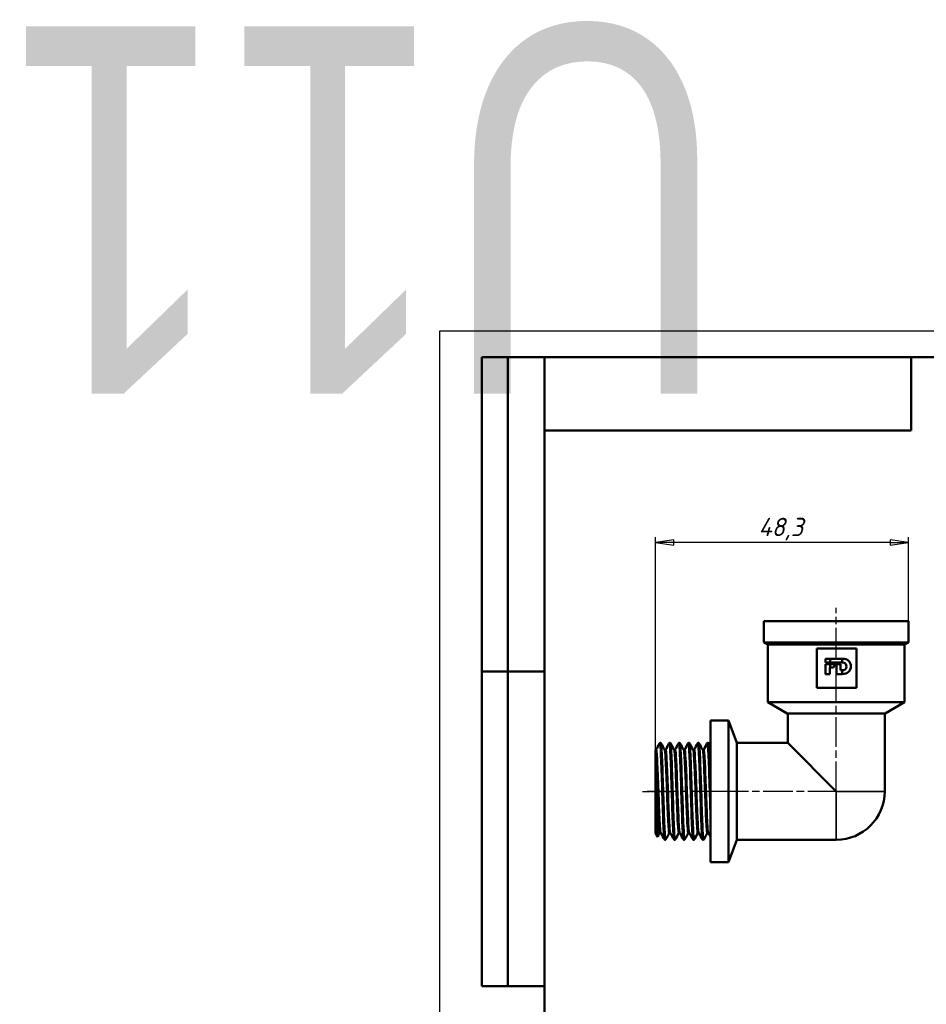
# Model space of a CAD drawing. Header units: millimetres. Extents: x -80 to 434, y -69 to 356.
# Tile 5 of 7: x -80 to 93, y 169 to 356. Entities that reach past the tile are written whole.
import ezdxf
from ezdxf.enums import TextEntityAlignment as Align

# ---------------------------------------------------------------- set-up
doc = ezdxf.new("R2018")
doc.units = ezdxf.units.MM
doc.linetypes.add('CHAIN', pattern=[0.7087, 0.4724, -0.0591, 0.1181, -0.0591])
for name, color, linetype, lineweight in [('Видимые тонкие (ГОСТ)', 7, 'Continuous', 35), ('Видимый контур (ГОСТ)', 7, 'Continuous', 50), ('Кромка (ГОСТ)', 7, 'Continuous', 50), ('Обозначение (ГОСТ)', 7, 'Continuous', 25), ('Осевая линия (ГОСТ)', 7, 'Continuous', 25), ('Размер (ГОСТ)', 7, 'Continuous', 25), ('Эскизная геометрия (ГОСТ)', 7, 'Continuous', 50)]:
    doc.layers.add(name, color=color, linetype=linetype, lineweight=lineweight)
doc.styles.get("Standard").update_dxf_attribs({"font": 'GOST Common Italic.ttf'})
doc.styles.add('Обычный текст (ГОСТ)', font='GOST Common Italic.ttf')
doc.dimstyles.new('Обычный (ГОСТ)', dxfattribs={"dimtxt": 3.5, "dimasz": 3.5, "dimexe": 1, "dimexo": 0, "dimgap": 0.5, "dimtad": 1, "dimrnd": 1e-08, "dimtxsty": 'Обычный текст (ГОСТ)', "dimblk": 'Filled-1', "dimcen": 0.09, "dimdle": 15, "dimclrd": 256, "dimclre": 256, "dimclrt": 256, "dimazin": 2, "dimtfac": 0.714286, "dimtdec": 3, "dimtmove": 0, "dimatfit": 3, "dimfxl": 1, "dimtolj": 1, "dimlwd": 25, "dimlwe": 25, "dimarcsym": 0})

# ---------------------------------------------------------------- blocks, each defined once
blk = doc.blocks.new('ГОСТ - Доп. графы 2')
at = {"layer": 'Эскизная геометрия (ГОСТ)'}
for p, q in [((-12, 0), (-12, 120)), ((-12, 120), (0, 120)), ((-7, 0), (-7, 120)), ((-12, 60), (0, 60)), ((0, 0), (-12, 0))]:
    blk.add_line(p, q, dxfattribs=at)
at = {"layer": 'Обозначение (ГОСТ)', "lineweight": 30, "width": 0.8, "flags": 17}
for tag, p in [('Первичная_применяемость', (-3.65, 90.03)), ('Справочный_номер', (-3.55, 30.02))]:
    blk.add_attdef(tag, text='', height=3.17, rotation=90, dxfattribs=at).set_placement(p, align=Align.MIDDLE_CENTER)
blk = doc.blocks.new('ГОСТ - Доп. графы 3')
at = {"layer": 'Эскизная геометрия (ГОСТ)'}
for p, q in [((0, 0), (70, 0)), ((70, 0), (70, -14)), ((70, -14), (0, -14))]:
    blk.add_line(p, q, dxfattribs=at)
at = {"layer": 'Обозначение (ГОСТ)', "lineweight": 30, "width": 0.8}
blk.add_attdef('ОБОЗНАЧЕНИЕ', text='', height=5, rotation=180, dxfattribs=at).set_placement((34.94, -6.97), align=Align.MIDDLE_CENTER)
blk = doc.blocks.new('Рамки ГОСТ_ граница 297x210')
at = {"layer": 'Кромка (ГОСТ)', "lineweight": 25}
for p, q in [((0, 0), (0, 297)), ((0, 297), (210, 297))]:
    blk.add_line(p, q, dxfattribs=at)
at = {"layer": 'Кромка (ГОСТ)'}
for p, q in [((205, 292), (20, 292)), ((20, 292), (20, 5))]:
    blk.add_line(p, q, dxfattribs=at)
blk = doc.blocks.new('Filled-1')
at = {"color": 0}
for p, q in [((0, 0), (-1, 0.143)), ((-1, 0.143), (-1, -0.143)), ((-1, 0), (0, 0)), ((-1, -0.143), (0, 0))]:
    blk.add_line(p, q, dxfattribs=at)
at = {"color": 0, "flags": 128}
blk.add_lwpolyline([(-1, -0.143), (0, 0), (-1, 0.143), (-1, -0.143)], dxfattribs=at)
at = {"color": 0}
blk.add_solid([(-1, -0.143), (0, 0), (-1, 0.143), (-1, -0.143)], dxfattribs=at)
blk = doc.blocks.new('*D10')
at = {"layer": 'Defpoints', "color": 0, "linetype": 'Continuous', "transparency": 16777216}
for p in [(41.2, 256.65), (89.5, 241.65), (41.2, 216.44)]:
    blk.add_point(p, dxfattribs=at)
at = {"layer": 'Размер (ГОСТ)', "linetype": 'Continuous', "lineweight": 25, "transparency": 16777216}
for p, q in [((41.2, 216.44), (41.2, 257.65)), ((89.5, 241.65), (89.5, 257.65)), ((86, 256.65), (44.7, 256.65))]:
    blk.add_line(p, q, dxfattribs=at)
at = {"layer": 'Размер (ГОСТ)', "linetype": 'Continuous', "lineweight": 25, "transparency": 16777216, "xscale": 3.5, "yscale": 3.5, "zscale": 3.5, "rotation": 180}
blk.add_blockref('Filled-1', (41.2, 256.65), dxfattribs=at)
at = {"layer": 'Размер (ГОСТ)', "linetype": 'Continuous', "lineweight": 25, "transparency": 16777216, "xscale": 3.5, "yscale": 3.5, "zscale": 3.5}
blk.add_blockref('Filled-1', (89.5, 256.65), dxfattribs=at)
at = {"layer": 'Размер (ГОСТ)', "linetype": 'Continuous', "lineweight": 25, "transparency": 16777216, "insert": (60.85, 261.35), "char_height": 3.5, "attachment_point": 1, "style": 'Обычный текст (ГОСТ)'}
blk.add_mtext('\\A1;48,3', dxfattribs=at)

msp = doc.modelspace()

# ---------------------------------------------------------------- linework, layer by layer
at = {"layer": 'Видимые тонкие (ГОСТ)'}
for q in [(84.952, 209.155), (75.701, 199.904)]:
    msp.add_line((75.701, 209.155), q, dxfattribs=at)
for points, knots in [([(41.94, 218.292), (42, 218.4), (42.059, 217.926), (42.118, 216.931), (42.193, 215.69), (42.267, 213.653), (42.341, 211.373), (42.415, 209.094), (42.489, 206.6), (42.563, 204.567), (42.637, 202.534), (42.711, 200.987), (42.786, 200.345), (42.806, 200.164), (42.827, 200.056), (42.848, 200.018)], [3.0810403, 3.0810403, 3.0810403, 3.0810403, 3.6980363, 3.6980363, 3.6980363, 4.4676554, 4.4676554, 4.4676554, 5.2370358, 5.2370358, 5.2370358, 6.0061834, 6.0061834, 6.0061834, 6.2226329, 6.2226329, 6.2226329, 6.2226329]), ([(42.279, 218.29), (42.3, 218.253), (42.321, 218.145), (42.342, 217.966), (42.416, 217.326), (42.49, 215.78), (42.564, 213.748), (42.638, 211.717), (42.712, 209.223), (42.786, 206.944), (42.86, 204.666), (42.934, 202.629), (43.008, 201.386), (43.068, 200.385), (43.128, 199.908), (43.187, 200.016)], [9.4853303, 9.4853303, 9.4853303, 9.4853303, 9.7007667, 9.7007667, 9.7007667, 10.4701464, 10.4701464, 10.4701464, 11.2392933, 11.2392933, 11.2392933, 12.0082131, 12.0082131, 12.0082131, 12.626923, 12.626923, 12.626923, 12.626923]), ([(43.756, 218.289), (43.803, 218.375), (43.85, 218.11), (43.896, 217.502), (43.97, 216.538), (44.044, 214.721), (44.118, 212.543), (44.192, 210.366), (44.266, 207.853), (44.34, 205.684), (44.417, 203.436), (44.493, 201.586), (44.57, 200.671), (44.601, 200.296), (44.633, 200.079), (44.664, 200.021)], [9.3642256, 9.3642256, 9.3642256, 9.3642256, 9.8486314, 9.8486314, 9.8486314, 10.6165034, 10.6165034, 10.6165034, 11.3841828, 11.3841828, 11.3841828, 12.1800028, 12.1800028, 12.1800028, 12.5058182, 12.5058182, 12.5058182, 12.5058182]), ([(44.095, 218.295), (44.103, 218.28), (44.111, 218.256), (44.119, 218.221), (44.193, 217.89), (44.267, 216.629), (44.341, 214.78), (44.417, 212.863), (44.494, 210.336), (44.571, 207.928), (44.645, 205.58), (44.72, 203.375), (44.795, 201.922), (44.864, 200.571), (44.934, 199.885), (45.003, 200.013)], [15.7685157, 15.7685157, 15.7685157, 15.7685157, 15.8496094, 15.8496094, 15.8496094, 16.6172883, 16.6172883, 16.6172883, 17.4130346, 17.4130346, 17.4130346, 18.1890298, 18.1890298, 18.1890298, 18.9101083, 18.9101083, 18.9101083, 18.9101083]), ([(45.572, 218.287), (45.611, 218.362), (45.65, 218.192), (45.689, 217.773), (45.764, 216.975), (45.838, 215.284), (45.913, 213.164), (45.987, 211.045), (46.062, 208.521), (46.136, 206.283), (46.21, 204.047), (46.285, 202.121), (46.359, 201.033), (46.399, 200.44), (46.44, 200.099), (46.48, 200.021)], [15.6474109, 15.6474109, 15.6474109, 15.6474109, 16.0529839, 16.0529839, 16.0529839, 16.8256028, 16.8256028, 16.8256028, 17.59762, 17.59762, 17.59762, 18.3690597, 18.3690597, 18.3690597, 18.7890035, 18.7890035, 18.7890035, 18.7890035]), ([(45.911, 218.296), (45.912, 218.295), (45.913, 218.293), (45.913, 218.292), (45.988, 218.133), (46.062, 217.025), (46.137, 215.271), (46.211, 213.518), (46.285, 211.14), (46.36, 208.787), (46.434, 206.435), (46.508, 204.135), (46.582, 202.514), (46.657, 200.895), (46.731, 199.971), (46.805, 199.996), (46.81, 199.998), (46.815, 200.003), (46.82, 200.013)], [22.051701, 22.051701, 22.051701, 22.051701, 22.0586227, 22.0586227, 22.0586227, 22.8306382, 22.8306382, 22.8306382, 23.6020762, 23.6020762, 23.6020762, 24.3729606, 24.3729606, 24.3729606, 25.1433154, 25.1433154, 25.1433154, 25.1932936, 25.1932936, 25.1932936, 25.1932936]), ([(47.388, 218.289), (47.416, 218.344), (47.444, 218.275), (47.472, 218.077), (47.546, 217.548), (47.62, 216.104), (47.694, 214.135), (47.768, 212.168), (47.842, 209.699), (47.916, 207.397), (47.99, 205.097), (48.064, 202.991), (48.138, 201.648), (48.191, 200.687), (48.243, 200.125), (48.296, 200.018)], [21.9305962, 21.9305962, 21.9305962, 21.9305962, 22.2184279, 22.2184279, 22.2184279, 22.9868999, 22.9868999, 22.9868999, 23.7549589, 23.7549589, 23.7549589, 24.5226278, 24.5226278, 24.5226278, 25.0721888, 25.0721888, 25.0721888, 25.0721888]), ([(47.728, 218.294), (47.79, 218.167), (47.853, 217.383), (47.916, 216.078), (47.99, 214.544), (48.064, 212.307), (48.138, 209.973), (48.213, 207.613), (48.288, 205.182), (48.363, 203.349), (48.437, 201.52), (48.512, 200.31), (48.586, 200.051), (48.603, 199.994), (48.619, 199.983), (48.636, 200.016)], [28.3348863, 28.3348863, 28.3348863, 28.3348863, 28.9879657, 28.9879657, 28.9879657, 29.7556334, 29.7556334, 29.7556334, 30.5316124, 30.5316124, 30.5316124, 31.3061658, 31.3061658, 31.3061658, 31.4764789, 31.4764789, 31.4764789, 31.4764789]), ([(49.204, 218.292), (49.221, 218.326), (49.238, 218.314), (49.255, 218.252), (49.329, 217.983), (49.404, 216.774), (49.478, 214.956), (49.552, 213.139), (49.626, 210.735), (49.7, 208.396), (49.774, 206.059), (49.848, 203.814), (49.922, 202.268), (49.985, 200.941), (50.049, 200.143), (50.113, 200.015)], [28.2137815, 28.2137815, 28.2137815, 28.2137815, 28.3892785, 28.3892785, 28.3892785, 29.1591172, 29.1591172, 29.1591172, 29.9280147, 29.9280147, 29.9280147, 30.696064, 30.696064, 30.696064, 31.3553742, 31.3553742, 31.3553742, 31.3553742]), ([(49.544, 218.29), (49.596, 218.185), (49.648, 217.636), (49.701, 216.695), (49.775, 215.364), (49.849, 213.265), (49.923, 210.967), (49.997, 208.645), (50.072, 206.146), (50.147, 204.161), (50.221, 202.182), (50.296, 200.736), (50.37, 200.218), (50.397, 200.03), (50.425, 199.966), (50.452, 200.02)], [34.6180716, 34.6180716, 34.6180716, 34.6180716, 35.1609964, 35.1609964, 35.1609964, 35.9290433, 35.9290433, 35.9290433, 36.7049818, 36.7049818, 36.7049818, 37.4781726, 37.4781726, 37.4781726, 37.7596642, 37.7596642, 37.7596642, 37.7596642]), ([(51.021, 218.295), (51.027, 218.307), (51.033, 218.313), (51.039, 218.313), (51.113, 218.305), (51.188, 217.348), (51.262, 215.703), (51.337, 214.048), (51.411, 211.715), (51.486, 209.348), (51.558, 207.079), (51.629, 204.803), (51.701, 203.101)], [34.4969668, 34.4969668, 34.4969668, 34.4969668, 34.5607826, 34.5607826, 34.5607826, 35.3315538, 35.3315538, 35.3315538, 36.1072034, 36.1072034, 36.1072034, 36.850422, 36.850422, 36.850422, 36.850422]), ([(51.36, 218.288), (51.402, 218.205), (51.444, 217.836), (51.487, 217.194), (51.558, 216.111), (51.629, 214.265), (51.701, 212.125)], [40.9012569, 40.9012569, 40.9012569, 40.9012569, 41.3400943, 41.3400943, 41.3400943, 42.0811714, 42.0811714, 42.0811714, 42.0811714]), ([(41.202, 217.059), (41.278, 217.059), (41.355, 216.181), (41.432, 214.68), (41.509, 213.174), (41.586, 211.06), (41.663, 208.955), (41.74, 206.85), (41.817, 204.782), (41.894, 203.352), (41.966, 202.016), (42.038, 201.254), (42.11, 201.25)], [3.1415927, 3.1415927, 3.1415927, 3.1415927, 3.9383578, 3.9383578, 3.9383578, 4.7376255, 4.7376255, 4.7376255, 5.536617, 5.536617, 5.536617, 6.2831853, 6.2831853, 6.2831853, 6.2831853]), ([(41.333, 217.123), (41.374, 217.201), (41.415, 217.045), (41.456, 216.65), (41.532, 215.911), (41.609, 214.343), (41.686, 212.402), (41.763, 210.461), (41.839, 208.173), (41.916, 206.199), (41.993, 204.227), (42.07, 202.595), (42.146, 201.776), (42.178, 201.44), (42.209, 201.243), (42.241, 201.184)], [3.0722698, 3.0722698, 3.0722698, 3.0722698, 3.497271, 3.497271, 3.497271, 4.2942078, 4.2942078, 4.2942078, 5.0908706, 5.0908706, 5.0908706, 5.8872658, 5.8872658, 5.8872658, 6.2138625, 6.2138625, 6.2138625, 6.2138625]), ([(42.887, 217.128), (42.947, 217.007), (43.007, 216.371), (43.067, 215.312), (43.143, 213.96), (43.22, 211.936), (43.296, 209.824), (43.373, 207.712), (43.45, 205.54), (43.526, 203.935), (43.603, 202.33), (43.679, 201.312), (43.756, 201.174), (43.769, 201.151), (43.782, 201.153), (43.795, 201.179)], [9.4941008, 9.4941008, 9.4941008, 9.4941008, 10.1166189, 10.1166189, 10.1166189, 10.9117736, 10.9117736, 10.9117736, 11.7066994, 11.7066994, 11.7066994, 12.5014027, 12.5014027, 12.5014027, 12.6356935, 12.6356935, 12.6356935, 12.6356935]), ([(43.018, 217.058), (43.028, 217.058), (43.038, 217.045), (43.047, 217.017), (43.124, 216.802), (43.201, 215.712), (43.278, 214.066), (43.355, 212.42), (43.432, 210.238), (43.508, 208.155), (43.585, 206.071), (43.662, 204.113), (43.739, 202.847), (43.801, 201.819), (43.863, 201.259), (43.926, 201.252)], [9.424778, 9.424778, 9.424778, 9.424778, 9.5276597, 9.5276597, 9.5276597, 10.3251309, 10.3251309, 10.3251309, 11.1223713, 11.1223713, 11.1223713, 11.9193875, 11.9193875, 11.9193875, 12.5663706, 12.5663706, 12.5663706, 12.5663706]), ([(43.149, 217.125), (43.198, 217.215), (43.247, 216.967), (43.296, 216.387), (43.373, 215.483), (43.449, 213.786), (43.526, 211.785), (43.603, 209.784), (43.679, 207.506), (43.756, 205.608), (43.832, 203.709), (43.909, 202.215), (43.985, 201.555), (44.009, 201.35), (44.033, 201.227), (44.057, 201.184)], [9.3554551, 9.3554551, 9.3554551, 9.3554551, 9.8654561, 9.8654561, 9.8654561, 10.660382, 10.660382, 10.660382, 11.4550854, 11.4550854, 11.4550854, 12.2495727, 12.2495727, 12.2495727, 12.4970478, 12.4970478, 12.4970478, 12.4970478]), ([(44.703, 217.131), (44.777, 216.987), (44.85, 216.033), (44.924, 214.517), (45.001, 212.933), (45.079, 210.755), (45.156, 208.623), (45.233, 206.493), (45.31, 204.437), (45.387, 203.056), (45.462, 201.723), (45.536, 201.037), (45.611, 201.177)], [15.7772861, 15.7772861, 15.7772861, 15.7772861, 16.5436272, 16.5436272, 16.5436272, 17.3452175, 17.3452175, 17.3452175, 18.1460741, 18.1460741, 18.1460741, 18.9188788, 18.9188788, 18.9188788, 18.9188788]), ([(44.834, 217.053), (44.859, 217.055), (44.885, 216.967), (44.91, 216.785), (44.988, 216.232), (45.065, 214.819), (45.143, 212.962), (45.22, 211.108), (45.297, 208.836), (45.375, 206.814), (45.452, 204.794), (45.529, 203.052), (45.607, 202.098), (45.652, 201.543), (45.697, 201.259), (45.742, 201.257)], [15.7079633, 15.7079633, 15.7079633, 15.7079633, 15.9721476, 15.9721476, 15.9721476, 16.776099, 16.776099, 16.776099, 17.5793108, 17.5793108, 17.5793108, 18.3818109, 18.3818109, 18.3818109, 18.8495559, 18.8495559, 18.8495559, 18.8495559]), ([(44.965, 217.129), (45.029, 217.244), (45.092, 216.775), (45.156, 215.795), (45.233, 214.605), (45.31, 212.679), (45.387, 210.578), (45.464, 208.479), (45.541, 206.235), (45.619, 204.5), (45.696, 202.767), (45.773, 201.566), (45.85, 201.247), (45.857, 201.215), (45.865, 201.192), (45.873, 201.178)], [15.6386404, 15.6386404, 15.6386404, 15.6386404, 16.2989103, 16.2989103, 16.2989103, 17.0997671, 17.0997671, 17.0997671, 17.8999178, 17.8999178, 17.8999178, 18.6993896, 18.6993896, 18.6993896, 18.7802331, 18.7802331, 18.7802331, 18.7802331]), ([(46.519, 217.131), (46.526, 217.116), (46.534, 217.094), (46.542, 217.062), (46.619, 216.746), (46.695, 215.554), (46.772, 213.831), (46.849, 212.108), (46.926, 209.878), (47.002, 207.787), (47.079, 205.696), (47.156, 203.771), (47.232, 202.568), (47.297, 201.551), (47.362, 201.061), (47.427, 201.179)], [22.0604714, 22.0604714, 22.0604714, 22.0604714, 22.1403079, 22.1403079, 22.1403079, 22.9373326, 22.9373326, 22.9373326, 23.7338115, 23.7338115, 23.7338115, 24.5297707, 24.5297707, 24.5297707, 25.2020641, 25.2020641, 25.2020641, 25.2020641]), ([(46.65, 217.051), (46.688, 217.051), (46.726, 216.853), (46.764, 216.455), (46.841, 215.648), (46.918, 214.031), (46.995, 212.076), (47.071, 210.121), (47.148, 207.854), (47.225, 205.933), (47.302, 204.013), (47.379, 202.465), (47.456, 201.737), (47.49, 201.415), (47.524, 201.256), (47.558, 201.257)], [21.9911486, 21.9911486, 21.9911486, 21.9911486, 22.3845907, 22.3845907, 22.3845907, 23.1833906, 23.1833906, 23.1833906, 23.9816668, 23.9816668, 23.9816668, 24.7794454, 24.7794454, 24.7794454, 25.1327412, 25.1327412, 25.1327412, 25.1327412]), ([(46.781, 217.131), (46.855, 217.27), (46.929, 216.598), (47.002, 215.289), (47.079, 213.928), (47.156, 211.896), (47.232, 209.781), (47.309, 207.667), (47.386, 205.498), (47.462, 203.899), (47.538, 202.323), (47.614, 201.323), (47.689, 201.177)], [21.9218257, 21.9218257, 21.9218257, 21.9218257, 22.6875053, 22.6875053, 22.6875053, 23.4834646, 23.4834646, 23.4834646, 24.27893, 24.27893, 24.27893, 25.0634184, 25.0634184, 25.0634184, 25.0634184]), ([(48.335, 217.127), (48.353, 217.094), (48.372, 217.013), (48.39, 216.882), (48.467, 216.332), (48.544, 214.919), (48.622, 213.055), (48.699, 211.194), (48.776, 208.909), (48.853, 206.866), (48.93, 204.827), (49.007, 203.056), (49.084, 202.069), (49.137, 201.388), (49.19, 201.086), (49.243, 201.183)], [28.3436567, 28.3436567, 28.3436567, 28.3436567, 28.5345287, 28.5345287, 28.5345287, 29.3356249, 29.3356249, 29.3356249, 30.1353175, 30.1353175, 30.1353175, 30.9337152, 30.9337152, 30.9337152, 31.4852494, 31.4852494, 31.4852494, 31.4852494]), ([(48.466, 217.052), (48.517, 217.048), (48.567, 216.687), (48.618, 215.991), (48.695, 214.93), (48.773, 213.106), (48.85, 211.055), (48.927, 209.007), (49.004, 206.759), (49.081, 204.969), (49.158, 203.182), (49.235, 201.875), (49.312, 201.429), (49.333, 201.309), (49.354, 201.252), (49.374, 201.254)], [28.2743339, 28.2743339, 28.2743339, 28.2743339, 28.8002745, 28.8002745, 28.8002745, 29.6022982, 29.6022982, 29.6022982, 30.4030178, 30.4030178, 30.4030178, 31.2025414, 31.2025414, 31.2025414, 31.4159265, 31.4159265, 31.4159265, 31.4159265]), ([(48.597, 217.131), (48.605, 217.147), (48.613, 217.153), (48.622, 217.15), (48.699, 217.118), (48.776, 216.191), (48.853, 214.641), (48.93, 213.092), (49.007, 210.942), (49.083, 208.816), (49.16, 206.693), (49.237, 204.621), (49.314, 203.202), (49.378, 202.024), (49.441, 201.308), (49.505, 201.179)], [28.205011, 28.205011, 28.205011, 28.205011, 28.2893288, 28.2893288, 28.2893288, 29.0890216, 29.0890216, 29.0890216, 29.8874195, 29.8874195, 29.8874195, 30.6846292, 30.6846292, 30.6846292, 31.3466037, 31.3466037, 31.3466037, 31.3466037]), ([(50.151, 217.124), (50.183, 217.064), (50.215, 216.863), (50.246, 216.521), (50.323, 215.693), (50.4, 214.048), (50.477, 212.065), (50.554, 210.088), (50.631, 207.801), (50.707, 205.865), (50.784, 203.935), (50.861, 202.38), (50.937, 201.649), (50.978, 201.261), (51.018, 201.108), (51.059, 201.185)], [34.626842, 34.626842, 34.626842, 34.626842, 34.9570197, 34.9570197, 34.9570197, 35.7557474, 35.7557474, 35.7557474, 36.5521471, 36.5521471, 36.5521471, 37.346636, 37.346636, 37.346636, 37.7684347, 37.7684347, 37.7684347, 37.7684347]), ([(50.282, 217.057), (50.348, 217.05), (50.413, 216.429), (50.478, 215.305), (50.555, 213.983), (50.632, 211.983), (50.709, 209.888), (50.786, 207.797), (50.863, 205.639), (50.94, 204.039), (51.017, 202.428), (51.094, 201.404), (51.171, 201.266), (51.178, 201.255), (51.184, 201.25), (51.19, 201.25)], [34.5575192, 34.5575192, 34.5575192, 34.5575192, 35.2366784, 35.2366784, 35.2366784, 36.0353682, 36.0353682, 36.0353682, 36.8321388, 36.8321388, 36.8321388, 37.6339424, 37.6339424, 37.6339424, 37.6991118, 37.6991118, 37.6991118, 37.6991118]), ([(50.413, 217.126), (50.435, 217.169), (50.456, 217.148), (50.477, 217.059), (50.554, 216.737), (50.631, 215.541), (50.707, 213.816), (50.784, 212.096), (50.861, 209.872), (50.937, 207.785), (51.014, 205.685), (51.091, 203.753), (51.168, 202.551), (51.219, 201.754), (51.27, 201.285), (51.321, 201.183)], [34.4881963, 34.4881963, 34.4881963, 34.4881963, 34.7094701, 34.7094701, 34.7094701, 35.50587, 35.50587, 35.50587, 36.3003592, 36.3003592, 36.3003592, 37.0999112, 37.0999112, 37.0999112, 37.629789, 37.629789, 37.629789, 37.629789]), ([(41.225, 215.732), (41.302, 214.524), (41.379, 212.592), (41.456, 210.498), (41.532, 208.404), (41.609, 206.174), (41.686, 204.455), (41.763, 202.737), (41.84, 201.551), (41.916, 201.243), (41.937, 201.159), (41.958, 201.14), (41.979, 201.182)], [3.7463716, 3.7463716, 3.7463716, 3.7463716, 4.5435889, 4.5435889, 4.5435889, 5.3405256, 5.3405256, 5.3405256, 6.1371883, 6.1371883, 6.1371883, 6.3525082, 6.3525082, 6.3525082, 6.3525082])]:
    msp.add_open_spline(points, degree=3, knots=knots, dxfattribs=at)
at = {"layer": 'Видимый контур (ГОСТ)'}
for p, q in [((89.502, 241.654), (61.902, 241.654)), ((61.902, 237.587), (61.902, 241.654)), ((89.502, 237.587), (89.502, 241.654)), ((89.502, 237.587), (61.902, 237.587)), ((62.652, 237.154), (61.902, 237.587)), ((88.752, 237.154), (62.652, 237.154)), ((62.652, 226.154), (62.652, 237.154)), ((88.752, 237.154), (89.502, 237.587)), ((88.752, 226.154), (88.752, 237.154)), ((79.552, 236.382), (72.009, 236.382)), ((72.009, 236.382), (72.009, 228.882)), ((79.552, 228.882), (79.552, 236.382)), ((73.658, 234.47), (76.849, 234.47)), ((73.658, 233.755), (73.658, 234.47)), ((76.861, 233.755), (73.658, 233.755)), ((73.658, 233.421), (75.471, 233.421)), ((73.658, 231.527), (73.658, 233.421)), ((74.561, 233.755), (74.561, 234.47)), ((74.561, 232.781), (74.561, 233.421)), ((75.471, 233.421), (75.199, 232.781)), ((75.722, 231.527), (75.722, 233.421)), ((75.722, 233.421), (76.531, 233.421)), ((76.531, 233.421), (76.531, 232.25)), ((76.843, 234.47), (76.843, 233.755)), ((74.467, 231.527), (73.658, 231.527)), ((74.467, 232.781), (74.467, 231.527)), ((75.199, 232.781), (74.467, 232.781)), ((76.831, 231.527), (75.722, 231.527)), ((76.531, 232.25), (76.861, 232.25)), ((76.843, 232.25), (76.843, 231.527)), ((72.009, 228.882), (79.552, 228.882)), ((88.752, 226.154), (62.652, 226.154)), ((66.355, 224.016), (62.652, 226.154)), ((85.049, 224.016), (88.752, 226.154)), ((85.049, 224.016), (66.355, 224.016)), ((66.452, 224.016), (66.452, 218.404)), ((84.952, 224.016), (84.952, 209.155)), ((51.701, 222.655), (51.701, 195.655)), ((55.154, 222.655), (51.701, 222.655)), ((55.154, 222.655), (55.154, 195.655)), ((56.701, 218.405), (55.154, 222.655)), ((42.118, 218.404), (42.101, 218.404)), ((43.934, 218.404), (43.917, 218.404)), ((45.75, 218.404), (45.733, 218.404)), ((47.566, 218.404), (47.549, 218.404)), ((49.383, 218.404), (49.366, 218.404)), ((51.199, 218.404), (51.182, 218.404)), ((56.701, 218.405), (56.701, 209.155)), ((66.452, 218.404), (56.701, 218.404)), ((75.701, 209.155), (66.452, 218.404)), ((41.201, 216.44), (41.201, 217.059)), ((41.201, 217.059), (41.202, 217.059)), ((41.201, 216.44), (41.201, 201.201)), ((41.201, 201.201), (41.612, 200.491)), ((43.026, 199.904), (43.009, 199.904)), ((44.842, 199.904), (44.825, 199.904)), ((46.658, 199.904), (46.641, 199.904)), ((48.475, 199.904), (48.458, 199.904)), ((50.291, 199.904), (50.274, 199.904)), ((56.7, 199.904), (55.154, 195.655)), ((75.701, 199.904), (56.7, 199.904)), ((55.154, 195.655), (51.701, 195.655))]:
    msp.add_line(p, q, dxfattribs=at)
msp.add_arc((75.701, 209.155), 9.251, 270, 0, dxfattribs=at)
for points in [[(78.495, 233.007), (78.495, 232.158), (77.882, 231.527), (76.831, 231.527)], [(76.849, 234.47), (77.891, 234.47), (78.495, 233.865), (78.495, 233.007)], [(77.666, 233.003), (77.666, 233.474), (77.344, 233.755), (76.861, 233.755)], [(76.861, 232.25), (77.344, 232.25), (77.666, 232.52), (77.666, 233.003)], [(41.333, 217.132), (41.535, 217.52), (41.738, 217.908), (41.94, 218.296)], [(42.279, 218.296), (42.482, 217.908), (42.684, 217.52), (42.887, 217.132)], [(43.149, 217.132), (43.351, 217.52), (43.554, 217.908), (43.756, 218.296)], [(44.095, 218.296), (44.298, 217.908), (44.5, 217.52), (44.703, 217.132)], [(44.965, 217.132), (45.167, 217.52), (45.37, 217.908), (45.572, 218.296)], [(45.911, 218.296), (46.114, 217.908), (46.316, 217.52), (46.519, 217.132)], [(46.781, 217.132), (46.984, 217.52), (47.186, 217.908), (47.388, 218.296)], [(47.728, 218.296), (47.93, 217.908), (48.132, 217.52), (48.335, 217.132)], [(48.597, 217.132), (48.8, 217.52), (49.002, 217.908), (49.204, 218.296)], [(49.544, 218.296), (49.746, 217.908), (49.948, 217.52), (50.151, 217.132)], [(50.413, 217.132), (50.616, 217.52), (50.818, 217.908), (51.021, 218.296)], [(51.36, 218.296), (51.473, 218.078), (51.587, 217.86), (51.701, 217.642)], [(41.201, 216.44), (41.208, 216.247), (41.215, 216.01), (41.225, 215.732)], [(41.979, 201.177), (41.859, 200.948), (41.74, 200.72), (41.621, 200.492)], [(42.848, 200.013), (42.646, 200.401), (42.443, 200.789), (42.241, 201.177)], [(43.795, 201.177), (43.592, 200.789), (43.39, 200.401), (43.187, 200.013)], [(44.664, 200.013), (44.462, 200.401), (44.259, 200.789), (44.057, 201.177)], [(45.611, 201.177), (45.408, 200.789), (45.206, 200.401), (45.003, 200.013)], [(46.48, 200.013), (46.278, 200.401), (46.076, 200.789), (45.873, 201.177)], [(47.427, 201.177), (47.224, 200.789), (47.022, 200.401), (46.82, 200.013)], [(48.296, 200.013), (48.094, 200.401), (47.892, 200.789), (47.689, 201.177)], [(49.243, 201.177), (49.04, 200.789), (48.838, 200.401), (48.636, 200.013)], [(50.113, 200.013), (49.91, 200.401), (49.708, 200.789), (49.505, 201.177)], [(51.059, 201.177), (50.857, 200.789), (50.654, 200.401), (50.452, 200.013)], [(51.701, 200.449), (51.574, 200.692), (51.448, 200.934), (51.321, 201.177)]]:
    msp.add_open_spline(points, degree=3, dxfattribs=at)
for points, knots in [([(41.94, 218.296), (41.948, 218.312), (41.959, 218.33), (41.993, 218.363), (42.008, 218.375), (42.048, 218.395), (42.074, 218.403), (42.101, 218.404)], [0, 0, 0, 0, 0.028258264, 0.028258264, 0.042948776, 0.042948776, 0.058165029, 0.058165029, 0.058165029, 0.058165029]), ([(42.101, 218.398), (42.124, 218.401), (42.147, 218.315), (42.171, 218.137), (42.245, 217.572), (42.319, 216.087), (42.393, 214.085), (42.467, 212.083), (42.541, 209.586), (42.615, 207.269), (42.688, 204.953), (42.762, 202.844), (42.836, 201.511), (42.894, 200.472), (42.952, 199.914), (43.009, 199.908)], [3.1402011, 3.1402011, 3.1402011, 3.1402011, 3.382554, 3.382554, 3.382554, 4.1502046, 4.1502046, 4.1502046, 4.917619, 4.917619, 4.917619, 5.684803, 5.684803, 5.684803, 6.2831853, 6.2831853, 6.2831853, 6.2831853]), ([(43.027, 199.904), (42.953, 199.901), (42.88, 200.834), (42.806, 202.453), (42.732, 204.096), (42.657, 206.429), (42.583, 208.812), (42.509, 211.179), (42.435, 213.568), (42.361, 215.332), (42.286, 217.104), (42.212, 218.224), (42.138, 218.383), (42.131, 218.397), (42.125, 218.404), (42.118, 218.404)], [-12.5677621, -12.5677621, -12.5677621, -12.5677621, -11.8058209, -11.8058209, -11.8058209, -11.0326229, -11.0326229, -11.0326229, -10.2642893, -10.2642893, -10.2642893, -9.4919218, -9.4919218, -9.4919218, -9.424778, -9.424778, -9.424778, -9.424778]), ([(42.119, 218.404), (42.155, 218.403), (42.189, 218.389), (42.234, 218.358), (42.248, 218.342), (42.268, 218.317), (42.274, 218.306), (42.279, 218.296)], [0, 0, 0, 0, 0.020872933, 0.020872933, 0.040381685, 0.040381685, 0.058135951, 0.058135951, 0.058135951, 0.058135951]), ([(43.756, 218.296), (43.765, 218.312), (43.775, 218.33), (43.809, 218.363), (43.824, 218.375), (43.864, 218.395), (43.89, 218.403), (43.917, 218.404)], [0, 0, 0, 0, 0.028258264, 0.028258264, 0.042948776, 0.042948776, 0.058165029, 0.058165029, 0.058165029, 0.058165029]), ([(43.917, 218.403), (43.926, 218.404), (43.935, 218.391), (43.944, 218.364), (44.018, 218.146), (44.092, 216.987), (44.165, 215.199), (44.239, 213.412), (44.313, 211.017), (44.387, 208.659), (44.463, 206.224), (44.539, 203.859), (44.615, 202.24), (44.685, 200.752), (44.755, 199.909), (44.825, 199.905)], [9.4233864, 9.4233864, 9.4233864, 9.4233864, 9.5174692, 9.5174692, 9.5174692, 10.2833916, 10.2833916, 10.2833916, 11.0491237, 11.0491237, 11.0491237, 11.8398879, 11.8398879, 11.8398879, 12.5663706, 12.5663706, 12.5663706, 12.5663706]), ([(44.843, 199.907), (44.831, 199.905), (44.818, 199.928), (44.806, 199.976), (44.732, 200.27), (44.658, 201.512), (44.584, 203.363), (44.51, 205.212), (44.436, 207.647), (44.362, 210.007), (44.288, 212.364), (44.214, 214.621), (44.14, 216.165), (44.071, 217.594), (44.003, 218.399), (43.934, 218.404)], [-18.8509474, -18.8509474, -18.8509474, -18.8509474, -18.7251178, -18.7251178, -18.7251178, -17.9552099, -17.9552099, -17.9552099, -17.1864124, -17.1864124, -17.1864124, -16.4186309, -16.4186309, -16.4186309, -15.7079633, -15.7079633, -15.7079633, -15.7079633]), ([(43.935, 218.404), (43.971, 218.403), (44.005, 218.389), (44.05, 218.358), (44.064, 218.342), (44.084, 218.317), (44.09, 218.306), (44.095, 218.296)], [0, 0, 0, 0, 0.020872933, 0.020872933, 0.040381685, 0.040381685, 0.058135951, 0.058135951, 0.058135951, 0.058135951]), ([(45.572, 218.296), (45.581, 218.312), (45.591, 218.33), (45.625, 218.363), (45.64, 218.375), (45.68, 218.395), (45.706, 218.403), (45.733, 218.404)], [0, 0, 0, 0, 0.028258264, 0.028258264, 0.042948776, 0.042948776, 0.058165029, 0.058165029, 0.058165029, 0.058165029]), ([(45.733, 218.404), (45.807, 218.407), (45.881, 217.463), (45.955, 215.826), (46.029, 214.181), (46.103, 211.856), (46.177, 209.484), (46.251, 207.113), (46.325, 204.721), (46.4, 202.959), (46.474, 201.199), (46.548, 200.087), (46.622, 199.926), (46.628, 199.911), (46.635, 199.905), (46.641, 199.905)], [15.7065717, 15.7065717, 15.7065717, 15.7065717, 16.4731573, 16.4731573, 16.4731573, 17.243147, 17.243147, 17.243147, 18.0125665, 18.0125665, 18.0125665, 18.7814395, 18.7814395, 18.7814395, 18.8495559, 18.8495559, 18.8495559, 18.8495559]), ([(46.659, 199.911), (46.634, 199.908), (46.609, 200.006), (46.584, 200.21), (46.51, 200.813), (46.436, 202.331), (46.362, 204.353), (46.288, 206.374), (46.214, 208.877), (46.14, 211.184), (46.067, 213.489), (45.993, 215.574), (45.919, 216.876), (45.863, 217.866), (45.807, 218.394), (45.75, 218.4)], [-25.1341328, -25.1341328, -25.1341328, -25.1341328, -24.8750417, -24.8750417, -24.8750417, -24.1076673, -24.1076673, -24.1076673, -23.3407458, -23.3407458, -23.3407458, -22.5742544, -22.5742544, -22.5742544, -21.9911486, -21.9911486, -21.9911486, -21.9911486]), ([(45.751, 218.404), (45.787, 218.403), (45.822, 218.389), (45.867, 218.358), (45.88, 218.342), (45.9, 218.317), (45.906, 218.306), (45.911, 218.296)], [0, 0, 0, 0, 0.020872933, 0.020872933, 0.040381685, 0.040381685, 0.058135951, 0.058135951, 0.058135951, 0.058135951]), ([(47.388, 218.296), (47.397, 218.312), (47.407, 218.33), (47.441, 218.363), (47.456, 218.375), (47.497, 218.395), (47.522, 218.403), (47.549, 218.404)], [0, 0, 0, 0, 0.028258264, 0.028258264, 0.042948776, 0.042948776, 0.058165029, 0.058165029, 0.058165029, 0.058165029]), ([(47.549, 218.401), (47.61, 218.397), (47.67, 217.781), (47.731, 216.643), (47.805, 215.257), (47.878, 213.112), (47.952, 210.787), (48.026, 208.463), (48.1, 205.985), (48.174, 204.021), (48.248, 202.036), (48.323, 200.599), (48.397, 200.105), (48.417, 199.972), (48.437, 199.907), (48.458, 199.909)], [21.989757, 21.989757, 21.989757, 21.989757, 22.6184279, 22.6184279, 22.6184279, 23.3845121, 23.3845121, 23.3845121, 24.150212, 24.150212, 24.150212, 24.9240328, 24.9240328, 24.9240328, 25.1327412, 25.1327412, 25.1327412, 25.1327412]), ([(48.475, 199.913), (48.438, 199.911), (48.401, 200.131), (48.364, 200.574), (48.29, 201.462), (48.215, 203.238), (48.141, 205.415), (48.066, 207.59), (47.992, 210.14), (47.918, 212.37), (47.844, 214.597), (47.769, 216.479), (47.695, 217.503), (47.652, 218.094), (47.609, 218.394), (47.566, 218.396)], [-31.4173181, -31.4173181, -31.4173181, -31.4173181, -31.0331555, -31.0331555, -31.0331555, -30.2613106, -30.2613106, -30.2613106, -29.4901083, -29.4901083, -29.4901083, -28.7195244, -28.7195244, -28.7195244, -28.2743339, -28.2743339, -28.2743339, -28.2743339]), ([(47.567, 218.404), (47.603, 218.403), (47.638, 218.389), (47.683, 218.358), (47.697, 218.342), (47.716, 218.317), (47.722, 218.306), (47.728, 218.296)], [0, 0, 0, 0, 0.020872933, 0.020872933, 0.040381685, 0.040381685, 0.058135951, 0.058135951, 0.058135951, 0.058135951]), ([(49.204, 218.296), (49.213, 218.312), (49.223, 218.33), (49.257, 218.363), (49.272, 218.375), (49.313, 218.395), (49.338, 218.403), (49.365, 218.404)], [0, 0, 0, 0, 0.028258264, 0.028258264, 0.042948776, 0.042948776, 0.058165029, 0.058165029, 0.058165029, 0.058165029]), ([(49.365, 218.397), (49.413, 218.396), (49.462, 218.013), (49.51, 217.273), (49.584, 216.14), (49.658, 214.181), (49.732, 211.925), (49.805, 209.672), (49.879, 207.147), (49.953, 205.033), (50.028, 202.897), (50.102, 201.205), (50.177, 200.42), (50.209, 200.079), (50.241, 199.911), (50.274, 199.912)], [28.2729424, 28.2729424, 28.2729424, 28.2729424, 28.7740524, 28.7740524, 28.7740524, 29.5409111, 29.5409111, 29.5409111, 30.3069389, 30.3069389, 30.3069389, 31.0805542, 31.0805542, 31.0805542, 31.4159265, 31.4159265, 31.4159265, 31.4159265]), ([(49.383, 218.404), (49.42, 218.403), (49.454, 218.389), (49.499, 218.358), (49.513, 218.342), (49.532, 218.317), (49.538, 218.306), (49.544, 218.296)], [0, 0, 0, 0, 0.020872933, 0.020872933, 0.040381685, 0.040381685, 0.058135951, 0.058135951, 0.058135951, 0.058135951]), ([(50.291, 199.911), (50.244, 199.913), (50.196, 200.282), (50.149, 200.999), (50.075, 202.114), (50.001, 204.058), (49.927, 206.306), (49.853, 208.553), (49.779, 211.08), (49.706, 213.203), (49.632, 215.327), (49.558, 217.024), (49.484, 217.838), (49.45, 218.211), (49.416, 218.397), (49.383, 218.396)], [-37.7005034, -37.7005034, -37.7005034, -37.7005034, -37.2076469, -37.2076469, -37.2076469, -36.4413268, -36.4413268, -36.4413268, -35.6752084, -35.6752084, -35.6752084, -34.909286, -34.909286, -34.909286, -34.5575192, -34.5575192, -34.5575192, -34.5575192]), ([(51.021, 218.296), (51.029, 218.312), (51.04, 218.33), (51.073, 218.363), (51.089, 218.375), (51.129, 218.395), (51.155, 218.403), (51.181, 218.404)], [0, 0, 0, 0, 0.028258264, 0.028258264, 0.042948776, 0.042948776, 0.058165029, 0.058165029, 0.058165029, 0.058165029]), ([(51.181, 218.396), (51.217, 218.398), (51.253, 218.191), (51.289, 217.775), (51.363, 216.912), (51.438, 215.157), (51.512, 212.99), (51.575, 211.158), (51.638, 209.05), (51.701, 207.088)], [34.5561277, 34.5561277, 34.5561277, 34.5561277, 34.9283969, 34.9283969, 34.9283969, 35.7007658, 35.7007658, 35.7007658, 36.3535776, 36.3535776, 36.3535776, 36.3535776]), ([(51.199, 218.404), (51.236, 218.403), (51.27, 218.389), (51.315, 218.358), (51.329, 218.342), (51.348, 218.317), (51.355, 218.306), (51.36, 218.296)], [0, 0, 0, 0, 0.020872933, 0.020872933, 0.040381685, 0.040381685, 0.058135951, 0.058135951, 0.058135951, 0.058135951]), ([(51.701, 207.621), (51.627, 209.956), (51.553, 212.435), (51.479, 214.388), (51.405, 216.339), (51.331, 217.742), (51.257, 218.217), (51.238, 218.341), (51.218, 218.401), (51.199, 218.399)], [-42.5780158, -42.5780158, -42.5780158, -42.5780158, -41.8101233, -41.8101233, -41.8101233, -41.0424728, -41.0424728, -41.0424728, -40.8407045, -40.8407045, -40.8407045, -40.8407045]), ([(41.202, 217.059), (41.237, 217.059), (41.271, 217.073), (41.309, 217.099), (41.318, 217.11), (41.329, 217.125), (41.331, 217.129), (41.333, 217.132)], [0, 0, 0, 0, 0.022089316, 0.022089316, 0.04102486, 0.04102486, 0.058106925, 0.058106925, 0.058106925, 0.058106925]), ([(42.887, 217.132), (42.889, 217.128), (42.893, 217.118), (42.919, 217.093), (42.932, 217.083), (42.969, 217.065), (42.993, 217.059), (43.018, 217.059)], [0, 0, 0, 0, 0.028078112, 0.028078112, 0.042831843, 0.042831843, 0.058132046, 0.058132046, 0.058132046, 0.058132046]), ([(43.018, 217.059), (43.053, 217.059), (43.087, 217.073), (43.125, 217.099), (43.134, 217.11), (43.145, 217.125), (43.148, 217.129), (43.149, 217.132)], [0, 0, 0, 0, 0.022089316, 0.022089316, 0.04102486, 0.04102486, 0.058106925, 0.058106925, 0.058106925, 0.058106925]), ([(44.703, 217.132), (44.705, 217.128), (44.709, 217.118), (44.735, 217.093), (44.748, 217.083), (44.785, 217.065), (44.809, 217.059), (44.834, 217.059)], [0, 0, 0, 0, 0.028078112, 0.028078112, 0.042831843, 0.042831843, 0.058132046, 0.058132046, 0.058132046, 0.058132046]), ([(44.834, 217.059), (44.869, 217.059), (44.903, 217.073), (44.941, 217.099), (44.95, 217.11), (44.961, 217.125), (44.964, 217.129), (44.965, 217.132)], [0, 0, 0, 0, 0.022089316, 0.022089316, 0.04102486, 0.04102486, 0.058106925, 0.058106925, 0.058106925, 0.058106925]), ([(46.519, 217.132), (46.521, 217.128), (46.525, 217.118), (46.551, 217.093), (46.564, 217.083), (46.601, 217.065), (46.625, 217.059), (46.65, 217.059)], [0, 0, 0, 0, 0.028078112, 0.028078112, 0.042831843, 0.042831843, 0.058132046, 0.058132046, 0.058132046, 0.058132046]), ([(46.65, 217.059), (46.686, 217.059), (46.719, 217.073), (46.757, 217.099), (46.766, 217.11), (46.777, 217.125), (46.78, 217.129), (46.781, 217.132)], [0, 0, 0, 0, 0.022089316, 0.022089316, 0.04102486, 0.04102486, 0.058106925, 0.058106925, 0.058106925, 0.058106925]), ([(48.335, 217.132), (48.337, 217.128), (48.341, 217.118), (48.367, 217.093), (48.38, 217.083), (48.417, 217.065), (48.441, 217.059), (48.466, 217.059)], [0, 0, 0, 0, 0.028078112, 0.028078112, 0.042831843, 0.042831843, 0.058132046, 0.058132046, 0.058132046, 0.058132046]), ([(48.466, 217.059), (48.502, 217.059), (48.535, 217.073), (48.573, 217.099), (48.583, 217.11), (48.594, 217.125), (48.596, 217.129), (48.597, 217.132)], [0, 0, 0, 0, 0.022089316, 0.022089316, 0.04102486, 0.04102486, 0.058106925, 0.058106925, 0.058106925, 0.058106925]), ([(50.151, 217.132), (50.153, 217.128), (50.157, 217.118), (50.183, 217.093), (50.196, 217.083), (50.233, 217.065), (50.257, 217.059), (50.282, 217.059)], [0, 0, 0, 0, 0.028078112, 0.028078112, 0.042831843, 0.042831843, 0.058132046, 0.058132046, 0.058132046, 0.058132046]), ([(50.282, 217.059), (50.318, 217.059), (50.352, 217.073), (50.389, 217.099), (50.399, 217.11), (50.41, 217.125), (50.412, 217.129), (50.413, 217.132)], [0, 0, 0, 0, 0.022089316, 0.022089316, 0.04102486, 0.04102486, 0.058106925, 0.058106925, 0.058106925, 0.058106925]), ([(41.225, 215.732), (41.239, 215.353), (41.252, 214.898), (41.278, 213.856), (41.292, 213.273), (41.325, 211.698), (41.344, 210.664), (41.384, 208.528), (41.404, 207.446), (41.443, 205.374), (41.463, 204.405), (41.503, 202.714), (41.522, 202.01), (41.562, 200.966), (41.581, 200.64), (41.608, 200.491), (41.615, 200.479), (41.621, 200.492)], [-3.8055684, -3.8055684, -3.8055684, -3.8055684, -3.5947858, -3.5947858, -3.3821198, -3.3821198, -3.0617195, -3.0617195, -2.7373398, -2.7373398, -2.4089712, -2.4089712, -2.0766147, -2.0766147, -1.7402833, -1.7402833, -1.6251904, -1.6251904, -1.6251904, -1.6251904]), ([(56.701, 209.155), (56.701, 207.993), (56.701, 206.755), (56.701, 204.476), (56.701, 203.435), (56.701, 201.793), (56.701, 201.081), (56.7, 200.136), (56.7, 199.904), (56.7, 199.904)], [-1.3937912, -1.3937912, -1.3937912, -1.3937912, -1.0453913, -1.0453913, -0.6969414, -0.6969414, -0.3484707, -0.3484707, 0, 0, 0, 0]), ([(42.11, 201.249), (42.074, 201.249), (42.04, 201.235), (42.003, 201.209), (41.993, 201.198), (41.982, 201.184), (41.98, 201.179), (41.979, 201.177)], [0, 0, 0, 0, 0.022089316, 0.022089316, 0.04102486, 0.04102486, 0.058106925, 0.058106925, 0.058106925, 0.058106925]), ([(42.241, 201.177), (42.239, 201.181), (42.234, 201.191), (42.208, 201.215), (42.195, 201.226), (42.159, 201.243), (42.134, 201.249), (42.11, 201.249)], [0, 0, 0, 0, 0.028078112, 0.028078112, 0.042831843, 0.042831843, 0.058132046, 0.058132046, 0.058132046, 0.058132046]), ([(43.926, 201.249), (43.89, 201.249), (43.856, 201.235), (43.819, 201.209), (43.809, 201.198), (43.798, 201.184), (43.796, 201.179), (43.795, 201.177)], [0, 0, 0, 0, 0.022089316, 0.022089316, 0.04102486, 0.04102486, 0.058106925, 0.058106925, 0.058106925, 0.058106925]), ([(44.057, 201.177), (44.055, 201.181), (44.05, 201.191), (44.025, 201.215), (44.012, 201.226), (43.975, 201.243), (43.95, 201.249), (43.926, 201.249)], [0, 0, 0, 0, 0.028078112, 0.028078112, 0.042831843, 0.042831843, 0.058132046, 0.058132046, 0.058132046, 0.058132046]), ([(45.742, 201.249), (45.706, 201.249), (45.672, 201.235), (45.635, 201.209), (45.625, 201.198), (45.614, 201.184), (45.612, 201.179), (45.611, 201.177)], [0, 0, 0, 0, 0.022089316, 0.022089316, 0.04102486, 0.04102486, 0.058106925, 0.058106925, 0.058106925, 0.058106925]), ([(45.873, 201.177), (45.871, 201.181), (45.867, 201.191), (45.841, 201.215), (45.828, 201.226), (45.791, 201.243), (45.767, 201.249), (45.742, 201.249)], [0, 0, 0, 0, 0.028078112, 0.028078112, 0.042831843, 0.042831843, 0.058132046, 0.058132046, 0.058132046, 0.058132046]), ([(47.558, 201.249), (47.522, 201.249), (47.489, 201.235), (47.451, 201.209), (47.441, 201.198), (47.43, 201.184), (47.428, 201.179), (47.427, 201.177)], [0, 0, 0, 0, 0.022089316, 0.022089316, 0.04102486, 0.04102486, 0.058106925, 0.058106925, 0.058106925, 0.058106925]), ([(47.689, 201.177), (47.687, 201.181), (47.683, 201.191), (47.657, 201.215), (47.644, 201.226), (47.607, 201.243), (47.583, 201.249), (47.558, 201.249)], [0, 0, 0, 0, 0.028078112, 0.028078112, 0.042831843, 0.042831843, 0.058132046, 0.058132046, 0.058132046, 0.058132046]), ([(49.374, 201.249), (49.338, 201.249), (49.305, 201.235), (49.267, 201.209), (49.258, 201.198), (49.247, 201.184), (49.244, 201.179), (49.243, 201.177)], [0, 0, 0, 0, 0.022089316, 0.022089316, 0.04102486, 0.04102486, 0.058106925, 0.058106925, 0.058106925, 0.058106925]), ([(49.505, 201.177), (49.503, 201.181), (49.499, 201.191), (49.473, 201.215), (49.46, 201.226), (49.423, 201.243), (49.399, 201.249), (49.374, 201.249)], [0, 0, 0, 0, 0.028078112, 0.028078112, 0.042831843, 0.042831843, 0.058132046, 0.058132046, 0.058132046, 0.058132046]), ([(51.19, 201.249), (51.155, 201.249), (51.121, 201.235), (51.083, 201.209), (51.074, 201.198), (51.063, 201.184), (51.06, 201.179), (51.059, 201.177)], [0, 0, 0, 0, 0.022089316, 0.022089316, 0.04102486, 0.04102486, 0.058106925, 0.058106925, 0.058106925, 0.058106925]), ([(51.321, 201.177), (51.319, 201.181), (51.315, 201.191), (51.289, 201.215), (51.276, 201.226), (51.239, 201.243), (51.215, 201.249), (51.19, 201.249)], [0, 0, 0, 0, 0.028078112, 0.028078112, 0.042831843, 0.042831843, 0.058132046, 0.058132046, 0.058132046, 0.058132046]), ([(43.009, 199.904), (42.972, 199.906), (42.938, 199.92), (42.893, 199.95), (42.879, 199.966), (42.86, 199.992), (42.853, 200.002), (42.848, 200.013)], [0, 0, 0, 0, 0.020872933, 0.020872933, 0.040381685, 0.040381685, 0.058135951, 0.058135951, 0.058135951, 0.058135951]), ([(43.187, 200.013), (43.179, 199.997), (43.168, 199.978), (43.135, 199.945), (43.119, 199.933), (43.079, 199.913), (43.053, 199.905), (43.027, 199.904)], [0, 0, 0, 0, 0.028258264, 0.028258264, 0.042948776, 0.042948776, 0.058165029, 0.058165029, 0.058165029, 0.058165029]), ([(44.825, 199.904), (44.788, 199.906), (44.754, 199.92), (44.709, 199.95), (44.695, 199.966), (44.676, 199.992), (44.669, 200.002), (44.664, 200.013)], [0, 0, 0, 0, 0.020872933, 0.020872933, 0.040381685, 0.040381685, 0.058135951, 0.058135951, 0.058135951, 0.058135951]), ([(45.003, 200.013), (44.995, 199.997), (44.984, 199.978), (44.951, 199.945), (44.935, 199.933), (44.895, 199.913), (44.869, 199.905), (44.843, 199.904)], [0, 0, 0, 0, 0.028258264, 0.028258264, 0.042948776, 0.042948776, 0.058165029, 0.058165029, 0.058165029, 0.058165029]), ([(46.641, 199.904), (46.604, 199.906), (46.57, 199.92), (46.525, 199.95), (46.511, 199.966), (46.492, 199.992), (46.486, 200.002), (46.48, 200.013)], [0, 0, 0, 0, 0.020872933, 0.020872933, 0.040381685, 0.040381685, 0.058135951, 0.058135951, 0.058135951, 0.058135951]), ([(46.82, 200.013), (46.811, 199.997), (46.801, 199.978), (46.767, 199.945), (46.752, 199.933), (46.711, 199.913), (46.686, 199.905), (46.659, 199.904)], [0, 0, 0, 0, 0.028258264, 0.028258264, 0.042948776, 0.042948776, 0.058165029, 0.058165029, 0.058165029, 0.058165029]), ([(48.457, 199.904), (48.421, 199.906), (48.386, 199.92), (48.341, 199.95), (48.327, 199.966), (48.308, 199.992), (48.302, 200.002), (48.296, 200.013)], [0, 0, 0, 0, 0.020872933, 0.020872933, 0.040381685, 0.040381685, 0.058135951, 0.058135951, 0.058135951, 0.058135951]), ([(48.636, 200.013), (48.627, 199.997), (48.617, 199.978), (48.583, 199.945), (48.568, 199.933), (48.527, 199.913), (48.502, 199.905), (48.475, 199.904)], [0, 0, 0, 0, 0.028258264, 0.028258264, 0.042948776, 0.042948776, 0.058165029, 0.058165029, 0.058165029, 0.058165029]), ([(50.273, 199.904), (50.237, 199.906), (50.202, 199.92), (50.157, 199.95), (50.144, 199.966), (50.124, 199.992), (50.118, 200.002), (50.113, 200.013)], [0, 0, 0, 0, 0.020872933, 0.020872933, 0.040381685, 0.040381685, 0.058135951, 0.058135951, 0.058135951, 0.058135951]), ([(50.452, 200.013), (50.443, 199.997), (50.433, 199.978), (50.399, 199.945), (50.384, 199.933), (50.344, 199.913), (50.318, 199.905), (50.291, 199.904)], [0, 0, 0, 0, 0.028258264, 0.028258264, 0.042948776, 0.042948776, 0.058165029, 0.058165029, 0.058165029, 0.058165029])]:
    msp.add_open_spline(points, degree=3, knots=knots, dxfattribs=at)
at = {"layer": 'Осевая линия (ГОСТ)', "linetype": 'CHAIN', "ltscale": 11.993792}
for p, q in [((75.702, 209.168), (75.702, 244.154)), ((53.699, 209.154), (39.601, 209.154)), ((75.924, 209.155), (49.201, 209.155))]:
    msp.add_line(p, q, dxfattribs=at)
at = {"layer": 'Осевая линия (ГОСТ)', "linetype": 'CHAIN', "ltscale": 3.005585}
msp.add_line((38.699, 209.15), (44.109, 209.152), dxfattribs=at)

# ---------------------------------------------------------------- block references
ref = msp.add_blockref('ГОСТ - Доп. графы 3', (20, 292))
lines = msp.add_mtext('\\W0.8000;U11 ', dxfattribs={"layer": 'Обозначение (ГОСТ)', "insert": (54.942, 285.032), "char_height": 70.12484, "attachment_point": 1, "rotation": 180})
ref.add_attrib('ОБОЗНАЧЕНИЕ', '', (54.942, 285.032)).embed_mtext(lines)
for name, p in [('Рамки ГОСТ_ граница 297x210', (0, 0)), ('ГОСТ - Доп. графы 2', (20, 172))]:
    msp.add_blockref(name, p)

# ---------------------------------------------------------------- dimensions: what is measured, and where the dimension line sits
at = {"layer": 'Размер (ГОСТ)', "linetype": 'Continuous', "lineweight": 25}
dim = msp.add_linear_dim(base=(41.201, 256.654), p1=(89.502, 241.654), p2=(41.201, 216.44), dimstyle='Обычный (ГОСТ)', override={"dimgap": 0.5, "dimdec": 2, "dimtol": 0, "dimlim": 0, "dimtp": 0, "dimtm": 0, "dimtdec": 3, "dimtofl": 0, "dimatfit": 1}, dxfattribs=at)
dim.commit()
dim.dimension.update_dxf_attribs({"geometry": '*D10', "text_midpoint": (65.351, 256.654), "dimtype": 160})

doc.saveas('drawing.dxf')
